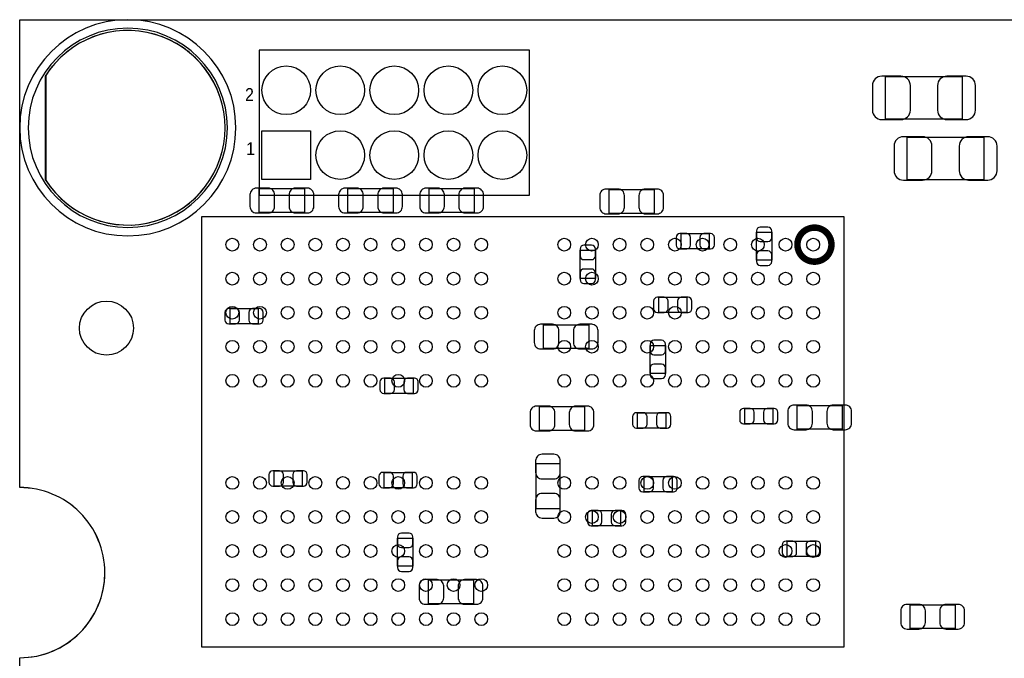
# Model space of a CAD drawing. Extents: x 7.2 to 74.8, y 34 to 67.
# Tile 2 of 7: x 7.2 to 30.3, y 52 to 67. Entities that reach past the tile are written whole.
import ezdxf
from ezdxf.enums import TextEntityAlignment as Align

# ---------------------------------------------------------------- set-up
doc = ezdxf.new("R2010")
doc.units = 0
for name, color, linetype in [('BG_OUTLINE', 80, 'CONTINUOUS'), ('PG_ASSEMBLY_BOTTOM', 30, 'CONTINUOUS'), ('PG_ASSEMBLY_TOP', 253, 'CONTINUOUS'), ('PIN_BOTTOM', 211, 'CONTINUOUS'), ('PIN_TOP', 171, 'CONTINUOUS')]:
    doc.layers.add(name, color=color, linetype=linetype)

msp = doc.modelspace()

# ---------------------------------------------------------------- linework, layer by layer
at = {"layer": 'BG_OUTLINE'}
msp.add_lwpolyline([(74.799952, 55.992776, 0.414214), (72.800972, 53.993796, 0.414214), (74.799952, 51.994816), (74.799952, 33.993836), (23.949152, 33.993836), (23.949152, 37.493956, 0.414214), (23.451312, 37.994336, 0.414214), (22.950932, 37.493956), (22.950932, 33.993836), (7.200392, 33.993836), (7.200392, 51.994816, 0.414214), (9.199372, 53.993796, 0.414214), (7.200392, 55.992776), (7.199884, 66.987928), (74.799952, 66.987928)], format="xyb", close=True, dxfattribs=at)
at = {"layer": 'PG_ASSEMBLY_BOTTOM'}
msp.add_lwpolyline([(12.279376, 64.447928, 1), (7.199376, 64.447928, 1)], format="xyb", close=True, dxfattribs=at)
for points in [[(29.347922, 64.650874), (27.548078, 64.650874), (27.548078, 65.651126), (29.347922, 65.651126)], [(29.855922, 63.228474), (28.056078, 63.228474), (28.056078, 64.228726), (29.855922, 64.228726)], [(13.890498, 62.458092), (12.830302, 62.458092), (12.830302, 63.017908), (13.890498, 63.017908)], [(14.913102, 63.017908), (15.973298, 63.017908), (15.973298, 62.458092), (14.913102, 62.458092)], [(17.878298, 62.458092), (16.818102, 62.458092), (16.818102, 63.017908), (17.878298, 63.017908)], [(21.049996, 62.996572), (22.110192, 62.996572), (22.110192, 62.436756), (21.049996, 62.436756)], [(22.743414, 61.96076), (23.403306, 61.96076), (23.403306, 61.600588), (22.743414, 61.600588)], [(24.511254, 61.334904), (24.511254, 61.994796), (24.871426, 61.994796), (24.871426, 61.334904)], [(20.728686, 61.569346), (20.728686, 60.909454), (20.368514, 60.909454), (20.368514, 61.569346)], [(22.874732, 60.104782), (22.21484, 60.104782), (22.21484, 60.464954), (22.874732, 60.464954)], [(12.801346, 59.840114), (12.141454, 59.840114), (12.141454, 60.200286), (12.801346, 60.200286)], [(19.510756, 59.820302), (20.570952, 59.820302), (20.570952, 59.260486), (19.510756, 59.260486)], [(22.01164, 58.674762), (22.01164, 59.334654), (22.371812, 59.334654), (22.371812, 58.674762)], [(16.442944, 58.20537), (15.783052, 58.20537), (15.783052, 58.565542), (16.442944, 58.565542)], [(19.413728, 57.895236), (20.473924, 57.895236), (20.473924, 57.33542), (19.413728, 57.33542)], [(24.237696, 57.852564), (24.897588, 57.852564), (24.897588, 57.492392), (24.237696, 57.492392)], [(26.527506, 57.363106), (25.46731, 57.363106), (25.46731, 57.922922), (26.527506, 57.922922)], [(22.380448, 57.39257), (21.720556, 57.39257), (21.720556, 57.752742), (22.380448, 57.752742)], [(19.893026, 56.55691), (19.893026, 55.496714), (19.33321, 55.496714), (19.33321, 56.55691)], [(13.835126, 56.027574), (13.175234, 56.027574), (13.175234, 56.387746), (13.835126, 56.387746)], [(16.420592, 55.990998), (15.7607, 55.990998), (15.7607, 56.35117), (16.420592, 56.35117)], [(22.529546, 55.892192), (21.869654, 55.892192), (21.869654, 56.252364), (22.529546, 56.252364)], [(21.31949, 55.097426), (20.659598, 55.097426), (20.659598, 55.457598), (21.31949, 55.457598)], [(16.437864, 54.80304), (16.437864, 54.143148), (16.077692, 54.143148), (16.077692, 54.80304)], [(25.236678, 54.734714), (25.89657, 54.734714), (25.89657, 54.374542), (25.236678, 54.374542)], [(17.863312, 53.261514), (16.803116, 53.261514), (16.803116, 53.82133), (17.863312, 53.82133)], [(29.181298, 52.679092), (28.121102, 52.679092), (28.121102, 53.238908), (29.181298, 53.238908)]]:
    msp.add_lwpolyline(points, close=True, dxfattribs=at)
at = {"layer": 'PG_ASSEMBLY_TOP'}
for points in [[(12.079732, 64.447928, 1), (7.39902, 64.447928, 1), (12.079732, 64.447928)], [(9.200388, 53.993796, 0.414214), (7.200392, 55.993792)], [(7.200392, 51.9938, 0.414209), (9.200388, 53.993796)]]:
    msp.add_lwpolyline(points, format="xyb", dxfattribs=at)
msp.add_lwpolyline([(12.827, 62.865), (19.177, 62.865), (19.177, 66.2686), (12.827, 66.2686), (12.827, 62.865)], dxfattribs=at)
msp.add_lwpolyline([(11.470386, 52.251864), (26.570686, 52.251864), (26.570686, 62.35192), (11.470386, 62.35192)], close=True, dxfattribs=at)
at = {"layer": 'PG_ASSEMBLY_TOP', "const_width": 0.1524}
msp.add_lwpolyline([(26.274522, 61.701934, 0.999895), (25.474676, 61.701934, 1.000105), (26.274522, 61.701934)], format="xyb", dxfattribs=at)
at = {"layer": 'PIN_BOTTOM'}
for points in [[(12.025376, 64.447928, 0.753461), (7.801102, 65.659762), (7.801102, 63.236094, 0.753461)], [(27.457908, 64.640968), (27.907996, 64.640968, 0.414414), (28.12796, 64.860932), (28.12796, 65.441068, 0.414414), (27.907996, 65.661032), (27.457908, 65.661032, 0.414414), (27.237944, 65.441068), (27.237944, 64.860932, 0.414414)], [(29.438092, 65.661032), (28.988004, 65.661032, 0.414414), (28.76804, 65.441068), (28.76804, 64.860932, 0.414414), (28.988004, 64.640968), (29.438092, 64.640968, 0.414414), (29.658056, 64.860932), (29.658056, 65.441068, 0.414414)], [(27.965908, 63.218568), (28.415996, 63.218568, 0.414414), (28.63596, 63.438532), (28.63596, 64.018668, 0.414414), (28.415996, 64.238632), (27.965908, 64.238632, 0.414414), (27.745944, 64.018668), (27.745944, 63.438532, 0.414414)], [(29.946092, 64.238632), (29.496004, 64.238632, 0.414414), (29.27604, 64.018668), (29.27604, 63.438532, 0.414414), (29.496004, 63.218568), (29.946092, 63.218568, 0.414414), (30.166056, 63.438532), (30.166056, 64.018668, 0.414414)], [(12.760452, 62.447932), (13.04036, 62.447932, 0.414846), (13.190474, 62.598046), (13.190474, 62.877954, 0.414846), (13.04036, 63.028068), (12.760452, 63.028068, 0.414846), (12.610338, 62.877954), (12.610338, 62.598046, 0.414846)], [(13.960348, 63.028068), (13.68044, 63.028068, 0.414846), (13.530326, 62.877954), (13.530326, 62.598046, 0.414846), (13.68044, 62.447932), (13.960348, 62.447932, 0.414846), (14.110462, 62.598046), (14.110462, 62.877954, 0.414846)], [(14.843252, 62.447932), (15.12316, 62.447932, 0.414846), (15.273274, 62.598046), (15.273274, 62.877954, 0.414846), (15.12316, 63.028068), (14.843252, 63.028068, 0.414846), (14.693138, 62.877954), (14.693138, 62.598046, 0.414846)], [(16.043148, 63.028068), (15.76324, 63.028068, 0.414846), (15.613126, 62.877954), (15.613126, 62.598046, 0.414846), (15.76324, 62.447932), (16.043148, 62.447932, 0.414846), (16.193262, 62.598046), (16.193262, 62.877954, 0.414846)], [(16.748252, 62.447932), (17.02816, 62.447932, 0.414846), (17.178274, 62.598046), (17.178274, 62.877954, 0.414846), (17.02816, 63.028068), (16.748252, 63.028068, 0.414846), (16.598138, 62.877954), (16.598138, 62.598046, 0.414846)], [(17.948148, 63.028068), (17.66824, 63.028068, 0.414846), (17.518126, 62.877954), (17.518126, 62.598046, 0.414846), (17.66824, 62.447932), (17.948148, 62.447932, 0.414846), (18.098262, 62.598046), (18.098262, 62.877954, 0.414846)], [(20.980146, 62.426596), (21.260054, 62.426596, 0.414846), (21.410168, 62.57671), (21.410168, 62.856618, 0.414846), (21.260054, 63.006732), (20.980146, 63.006732, 0.414846), (20.830032, 62.856618), (20.830032, 62.57671, 0.414846)], [(22.180042, 63.006732), (21.900134, 63.006732, 0.414846), (21.75002, 62.856618), (21.75002, 62.57671, 0.414846), (21.900134, 62.426596), (22.180042, 62.426596, 0.414846), (22.330156, 62.57671), (22.330156, 62.856618, 0.414846)], [(24.511254, 62.024768), (24.511254, 61.864748, 0.413587), (24.601424, 61.774832), (24.781256, 61.774832, 0.413587), (24.871426, 61.864748), (24.871426, 62.024768, 0.413587), (24.781256, 62.114684), (24.601424, 62.114684, 0.413587)], [(22.713442, 61.600588), (22.873462, 61.600588, 0.413587), (22.963378, 61.690758), (22.963378, 61.87059, 0.413587), (22.873462, 61.96076), (22.713442, 61.96076, 0.413587), (22.623526, 61.87059), (22.623526, 61.690758, 0.413587)], [(23.433278, 61.96076), (23.273258, 61.96076, 0.413587), (23.183342, 61.87059), (23.183342, 61.690758, 0.413587), (23.273258, 61.600588), (23.433278, 61.600588, 0.413587), (23.523194, 61.690758), (23.523194, 61.87059, 0.413587)], [(20.368514, 61.599318), (20.368514, 61.439298, 0.413587), (20.458684, 61.349382), (20.638516, 61.349382, 0.413587), (20.728686, 61.439298), (20.728686, 61.599318, 0.413587), (20.638516, 61.689234), (20.458684, 61.689234, 0.413587)], [(24.871426, 61.304932), (24.871426, 61.464952, 0.413587), (24.781256, 61.554868), (24.601424, 61.554868, 0.413587), (24.511254, 61.464952), (24.511254, 61.304932, 0.413587), (24.601424, 61.215016), (24.781256, 61.215016, 0.413587)], [(20.728686, 60.879482), (20.728686, 61.039502, 0.413587), (20.638516, 61.129418), (20.458684, 61.129418, 0.413587), (20.368514, 61.039502), (20.368514, 60.879482, 0.413587), (20.458684, 60.789566), (20.638516, 60.789566, 0.413587)], [(22.184868, 60.104782), (22.344888, 60.104782, 0.413587), (22.434804, 60.194952), (22.434804, 60.374784, 0.413587), (22.344888, 60.464954), (22.184868, 60.464954, 0.413587), (22.094952, 60.374784), (22.094952, 60.194952, 0.413587)], [(22.904704, 60.464954), (22.744684, 60.464954, 0.413587), (22.654768, 60.374784), (22.654768, 60.194952, 0.413587), (22.744684, 60.104782), (22.904704, 60.104782, 0.413587), (22.99462, 60.194952), (22.99462, 60.374784, 0.413587)], [(12.111482, 59.840114), (12.271502, 59.840114, 0.413587), (12.361418, 59.930284), (12.361418, 60.110116, 0.413587), (12.271502, 60.200286), (12.111482, 60.200286, 0.413587), (12.021566, 60.110116), (12.021566, 59.930284, 0.413587)], [(12.831318, 60.200286), (12.671298, 60.200286, 0.413587), (12.581382, 60.110116), (12.581382, 59.930284, 0.413587), (12.671298, 59.840114), (12.831318, 59.840114, 0.413587), (12.921234, 59.930284), (12.921234, 60.110116, 0.413587)], [(19.440906, 59.250326), (19.720814, 59.250326, 0.414846), (19.870928, 59.40044), (19.870928, 59.680348, 0.414846), (19.720814, 59.830462), (19.440906, 59.830462, 0.414846), (19.290792, 59.680348), (19.290792, 59.40044, 0.414846)], [(20.640802, 59.830462), (20.360894, 59.830462, 0.414846), (20.21078, 59.680348), (20.21078, 59.40044, 0.414846), (20.360894, 59.250326), (20.640802, 59.250326, 0.414846), (20.790916, 59.40044), (20.790916, 59.680348, 0.414846)], [(22.01164, 59.364626), (22.01164, 59.204606, 0.413587), (22.10181, 59.11469), (22.281642, 59.11469, 0.413587), (22.371812, 59.204606), (22.371812, 59.364626, 0.413587), (22.281642, 59.454542), (22.10181, 59.454542, 0.413587)], [(22.371812, 58.64479), (22.371812, 58.80481, 0.413587), (22.281642, 58.894726), (22.10181, 58.894726, 0.413587), (22.01164, 58.80481), (22.01164, 58.64479, 0.413587), (22.10181, 58.554874), (22.281642, 58.554874, 0.413587)], [(15.75308, 58.20537), (15.9131, 58.20537, 0.413587), (16.003016, 58.29554), (16.003016, 58.475372, 0.413587), (15.9131, 58.565542), (15.75308, 58.565542, 0.413587), (15.663164, 58.475372), (15.663164, 58.29554, 0.413587)], [(16.472916, 58.565542), (16.312896, 58.565542, 0.413587), (16.22298, 58.475372), (16.22298, 58.29554, 0.413587), (16.312896, 58.20537), (16.472916, 58.20537, 0.413587), (16.562832, 58.29554), (16.562832, 58.475372, 0.413587)], [(19.343878, 57.32526), (19.623786, 57.32526, 0.414846), (19.7739, 57.475374), (19.7739, 57.755282, 0.414846), (19.623786, 57.905396), (19.343878, 57.905396, 0.414846), (19.193764, 57.755282), (19.193764, 57.475374, 0.414846)], [(20.543774, 57.905396), (20.263866, 57.905396, 0.414846), (20.113752, 57.755282), (20.113752, 57.475374, 0.414846), (20.263866, 57.32526), (20.543774, 57.32526, 0.414846), (20.693888, 57.475374), (20.693888, 57.755282, 0.414846)], [(24.207724, 57.492392), (24.367744, 57.492392, 0.413587), (24.45766, 57.582562), (24.45766, 57.762394, 0.413587), (24.367744, 57.852564), (24.207724, 57.852564, 0.413587), (24.117808, 57.762394), (24.117808, 57.582562, 0.413587)], [(24.92756, 57.852564), (24.76754, 57.852564, 0.413587), (24.677624, 57.762394), (24.677624, 57.582562, 0.413587), (24.76754, 57.492392), (24.92756, 57.492392, 0.413587), (25.017476, 57.582562), (25.017476, 57.762394, 0.413587)], [(25.39746, 57.352946), (25.677368, 57.352946, 0.414846), (25.827482, 57.50306), (25.827482, 57.782968, 0.414846), (25.677368, 57.933082), (25.39746, 57.933082, 0.414846), (25.247346, 57.782968), (25.247346, 57.50306, 0.414846)], [(26.597356, 57.933082), (26.317448, 57.933082, 0.414846), (26.167334, 57.782968), (26.167334, 57.50306, 0.414846), (26.317448, 57.352946), (26.597356, 57.352946, 0.414846), (26.74747, 57.50306), (26.74747, 57.782968, 0.414846)], [(21.690584, 57.39257), (21.850604, 57.39257, 0.413587), (21.94052, 57.48274), (21.94052, 57.662572, 0.413587), (21.850604, 57.752742), (21.690584, 57.752742, 0.413587), (21.600668, 57.662572), (21.600668, 57.48274, 0.413587)], [(22.41042, 57.752742), (22.2504, 57.752742, 0.413587), (22.160484, 57.662572), (22.160484, 57.48274, 0.413587), (22.2504, 57.39257), (22.41042, 57.39257, 0.413587), (22.500336, 57.48274), (22.500336, 57.662572, 0.413587)], [(19.32305, 56.62676), (19.32305, 56.346852, 0.414846), (19.473164, 56.196738), (19.753072, 56.196738, 0.414846), (19.903186, 56.346852), (19.903186, 56.62676, 0.414846), (19.753072, 56.776874), (19.473164, 56.776874, 0.414846)], [(13.145262, 56.027574), (13.305282, 56.027574, 0.413587), (13.395198, 56.117744), (13.395198, 56.297576, 0.413587), (13.305282, 56.387746), (13.145262, 56.387746, 0.413587), (13.055346, 56.297576), (13.055346, 56.117744, 0.413587)], [(13.865098, 56.387746), (13.705078, 56.387746, 0.413587), (13.615162, 56.297576), (13.615162, 56.117744, 0.413587), (13.705078, 56.027574), (13.865098, 56.027574, 0.413587), (13.955014, 56.117744), (13.955014, 56.297576, 0.413587)], [(15.730728, 55.990998), (15.890748, 55.990998, 0.413587), (15.980664, 56.081168), (15.980664, 56.261, 0.413587), (15.890748, 56.35117), (15.730728, 56.35117, 0.413587), (15.640812, 56.261), (15.640812, 56.081168, 0.413587)], [(16.450564, 56.35117), (16.290544, 56.35117, 0.413587), (16.200628, 56.261), (16.200628, 56.081168, 0.413587), (16.290544, 55.990998), (16.450564, 55.990998, 0.413587), (16.54048, 56.081168), (16.54048, 56.261, 0.413587)], [(21.839682, 55.892192), (21.999702, 55.892192, 0.413587), (22.089618, 55.982362), (22.089618, 56.162194, 0.413587), (21.999702, 56.252364), (21.839682, 56.252364, 0.413587), (21.749766, 56.162194), (21.749766, 55.982362, 0.413587)], [(22.559518, 56.252364), (22.399498, 56.252364, 0.413587), (22.309582, 56.162194), (22.309582, 55.982362, 0.413587), (22.399498, 55.892192), (22.559518, 55.892192, 0.413587), (22.649434, 55.982362), (22.649434, 56.162194, 0.413587)], [(19.903186, 55.426864), (19.903186, 55.706772, 0.414846), (19.753072, 55.856886), (19.473164, 55.856886, 0.414846), (19.32305, 55.706772), (19.32305, 55.426864, 0.414846), (19.473164, 55.27675), (19.753072, 55.27675, 0.414846)], [(20.629626, 55.097426), (20.789646, 55.097426, 0.413587), (20.879562, 55.187596), (20.879562, 55.367428, 0.413587), (20.789646, 55.457598), (20.629626, 55.457598, 0.413587), (20.53971, 55.367428), (20.53971, 55.187596, 0.413587)], [(21.349462, 55.457598), (21.189442, 55.457598, 0.413587), (21.099526, 55.367428), (21.099526, 55.187596, 0.413587), (21.189442, 55.097426), (21.349462, 55.097426, 0.413587), (21.439378, 55.187596), (21.439378, 55.367428, 0.413587)], [(16.077692, 54.833012), (16.077692, 54.672992, 0.413587), (16.167862, 54.583076), (16.347694, 54.583076, 0.413587), (16.437864, 54.672992), (16.437864, 54.833012, 0.413587), (16.347694, 54.922928), (16.167862, 54.922928, 0.413587)], [(25.206706, 54.374542), (25.366726, 54.374542, 0.413587), (25.456642, 54.464712), (25.456642, 54.644544, 0.413587), (25.366726, 54.734714), (25.206706, 54.734714, 0.413587), (25.11679, 54.644544), (25.11679, 54.464712, 0.413587)], [(25.926542, 54.734714), (25.766522, 54.734714, 0.413587), (25.676606, 54.644544), (25.676606, 54.464712, 0.413587), (25.766522, 54.374542), (25.926542, 54.374542, 0.413587), (26.016458, 54.464712), (26.016458, 54.644544, 0.413587)], [(16.437864, 54.113176), (16.437864, 54.273196, 0.413587), (16.347694, 54.363112), (16.167862, 54.363112, 0.413587), (16.077692, 54.273196), (16.077692, 54.113176, 0.413587), (16.167862, 54.02326), (16.347694, 54.02326, 0.413587)], [(16.733266, 53.251354), (17.013174, 53.251354, 0.414846), (17.163288, 53.401468), (17.163288, 53.681376, 0.414846), (17.013174, 53.83149), (16.733266, 53.83149, 0.414846), (16.583152, 53.681376), (16.583152, 53.401468, 0.414846)], [(17.933162, 53.83149), (17.653254, 53.83149, 0.414846), (17.50314, 53.681376), (17.50314, 53.401468, 0.414846), (17.653254, 53.251354), (17.933162, 53.251354, 0.414846), (18.083276, 53.401468), (18.083276, 53.681376, 0.414846)], [(28.051252, 52.668932), (28.33116, 52.668932, 0.414846), (28.481274, 52.819046), (28.481274, 53.098954, 0.414846), (28.33116, 53.249068), (28.051252, 53.249068, 0.414846), (27.901138, 53.098954), (27.901138, 52.819046, 0.414846)], [(29.251148, 53.249068), (28.97124, 53.249068, 0.414846), (28.821126, 53.098954), (28.821126, 52.819046, 0.414846), (28.97124, 52.668932), (29.251148, 52.668932, 0.414846), (29.401262, 52.819046), (29.401262, 53.098954, 0.414846)]]:
    msp.add_lwpolyline(points, format="xyb", close=True, dxfattribs=at)
msp.add_lwpolyline([(14.0335, 64.3763), (14.0335, 63.2333), (12.8905, 63.2333), (12.8905, 64.3763)], close=True, dxfattribs=at)
for centre, radius in [((13.462, 65.3288), 0.5715), ((14.732, 65.3288), 0.5715), ((16.002, 65.3288), 0.5715), ((17.272, 65.3288), 0.5715), ((18.542, 65.3288), 0.5715), ((14.732, 63.8048), 0.5715), ((16.002, 63.8048), 0.5715), ((17.272, 63.8048), 0.5715), ((18.542, 63.8048), 0.5715), ((9.23798, 59.740292), 0.635)]:
    msp.add_circle(centre, radius, dxfattribs=at)
at = {"layer": 'PIN_TOP'}
msp.add_lwpolyline([(12.025376, 64.447928, 0.750288), (7.810754, 65.67551), (7.810754, 63.220346, 0.750288)], format="xyb", close=True, dxfattribs=at)
msp.add_lwpolyline([(14.0335, 64.3763), (14.0335, 63.2333), (12.8905, 63.2333), (12.8905, 64.3763)], close=True, dxfattribs=at)
for centre, radius in [((13.462, 65.3288), 0.5715), ((14.732, 65.3288), 0.5715), ((16.002, 65.3288), 0.5715), ((17.272, 65.3288), 0.5715), ((18.542, 65.3288), 0.5715), ((14.732, 63.8048), 0.5715), ((16.002, 63.8048), 0.5715), ((17.272, 63.8048), 0.5715), ((18.542, 63.8048), 0.5715), ((12.195556, 61.701934), 0.149987), ((12.845542, 61.701934), 0.149987), ((13.495528, 61.701934), 0.149987), ((14.145514, 61.701934), 0.149987), ((14.7955, 61.701934), 0.149987), ((15.445486, 61.701934), 0.149987), ((16.095472, 61.701934), 0.149987), ((16.745458, 61.701934), 0.149987), ((17.395444, 61.701934), 0.149987), ((18.04543, 61.701934), 0.149987), ((19.995642, 61.701934), 0.149987), ((20.645628, 61.701934), 0.149987), ((21.295614, 61.701934), 0.149987), ((21.9456, 61.701934), 0.149987), ((22.595586, 61.701934), 0.149987), ((23.245572, 61.701934), 0.149987), ((23.895558, 61.701934), 0.149987), ((24.545544, 61.701934), 0.149987), ((25.19553, 61.701934), 0.149987), ((25.845516, 61.701934), 0.149987), ((12.195556, 60.901834), 0.149987), ((12.845542, 60.901834), 0.149987), ((13.495528, 60.901834), 0.149987), ((14.145514, 60.901834), 0.149987), ((14.7955, 60.901834), 0.149987), ((15.445486, 60.901834), 0.149987), ((16.095472, 60.901834), 0.149987), ((16.745458, 60.901834), 0.149987), ((17.395444, 60.901834), 0.149987), ((18.04543, 60.901834), 0.149987), ((19.995642, 60.901834), 0.149987), ((20.645628, 60.901834), 0.149987), ((21.295614, 60.901834), 0.149987), ((21.9456, 60.901834), 0.149987), ((22.595586, 60.901834), 0.149987), ((23.245572, 60.901834), 0.149987), ((23.895558, 60.901834), 0.149987), ((24.545544, 60.901834), 0.149987), ((25.19553, 60.901834), 0.149987), ((25.845516, 60.901834), 0.149987), ((12.195556, 60.101988), 0.149987), ((12.845542, 60.101988), 0.149987), ((13.495528, 60.101988), 0.149987), ((14.145514, 60.101988), 0.149987), ((14.7955, 60.101988), 0.149987), ((15.445486, 60.101988), 0.149987), ((16.095472, 60.101988), 0.149987), ((16.745458, 60.101988), 0.149987), ((17.395444, 60.101988), 0.149987), ((18.04543, 60.101988), 0.149987), ((19.995642, 60.101988), 0.149987), ((20.645628, 60.101988), 0.149987), ((21.295614, 60.101988), 0.149987), ((21.9456, 60.101988), 0.149987), ((22.595586, 60.101988), 0.149987), ((23.245572, 60.101988), 0.149987), ((23.895558, 60.101988), 0.149987), ((24.545544, 60.101988), 0.149987), ((25.19553, 60.101988), 0.149987), ((25.845516, 60.101988), 0.149987), ((12.195556, 59.301888), 0.149987), ((12.845542, 59.301888), 0.149987), ((13.495528, 59.301888), 0.149987), ((14.145514, 59.301888), 0.149987), ((14.7955, 59.301888), 0.149987), ((15.445486, 59.301888), 0.149987), ((16.095472, 59.301888), 0.149987), ((16.745458, 59.301888), 0.149987), ((17.395444, 59.301888), 0.149987), ((18.04543, 59.301888), 0.149987), ((19.995642, 59.301888), 0.149987), ((20.645628, 59.301888), 0.149987), ((21.295614, 59.301888), 0.149987), ((21.9456, 59.301888), 0.149987), ((22.595586, 59.301888), 0.149987), ((23.245572, 59.301888), 0.149987), ((23.895558, 59.301888), 0.149987), ((24.545544, 59.301888), 0.149987), ((25.19553, 59.301888), 0.149987), ((25.845516, 59.301888), 0.149987), ((12.195556, 58.501788), 0.149987), ((12.845542, 58.501788), 0.149987), ((13.495528, 58.501788), 0.149987), ((14.145514, 58.501788), 0.149987), ((14.7955, 58.501788), 0.149987), ((15.445486, 58.501788), 0.149987), ((16.095472, 58.501788), 0.149987), ((16.745458, 58.501788), 0.149987), ((17.395444, 58.501788), 0.149987), ((18.04543, 58.501788), 0.149987), ((19.995642, 58.501788), 0.149987), ((20.645628, 58.501788), 0.149987), ((21.295614, 58.501788), 0.149987), ((21.9456, 58.501788), 0.149987), ((22.595586, 58.501788), 0.149987), ((23.245572, 58.501788), 0.149987), ((23.895558, 58.501788), 0.149987), ((24.545544, 58.501788), 0.149987), ((25.19553, 58.501788), 0.149987), ((25.845516, 58.501788), 0.149987), ((12.195556, 56.101996), 0.149987), ((12.845542, 56.101996), 0.149987), ((13.495528, 56.101996), 0.149987), ((14.145514, 56.101996), 0.149987), ((14.7955, 56.101996), 0.149987), ((15.445486, 56.101996), 0.149987), ((16.095472, 56.101996), 0.149987), ((16.745458, 56.101996), 0.149987), ((17.395444, 56.101996), 0.149987), ((18.04543, 56.101996), 0.149987), ((19.995642, 56.101996), 0.149987), ((20.645628, 56.101996), 0.149987), ((21.295614, 56.101996), 0.149987), ((21.9456, 56.101996), 0.149987), ((22.595586, 56.101996), 0.149987), ((23.245572, 56.101996), 0.149987), ((23.895558, 56.101996), 0.149987), ((24.545544, 56.101996), 0.149987), ((25.19553, 56.101996), 0.149987), ((25.845516, 56.101996), 0.149987), ((12.195556, 55.301896), 0.149987), ((12.845542, 55.301896), 0.149987), ((13.495528, 55.301896), 0.149987), ((14.145514, 55.301896), 0.149987), ((14.7955, 55.301896), 0.149987), ((15.445486, 55.301896), 0.149987), ((16.095472, 55.301896), 0.149987), ((16.745458, 55.301896), 0.149987), ((17.395444, 55.301896), 0.149987), ((18.04543, 55.301896), 0.149987), ((19.995642, 55.301896), 0.149987), ((20.645628, 55.301896), 0.149987), ((21.295614, 55.301896), 0.149987), ((21.9456, 55.301896), 0.149987), ((22.595586, 55.301896), 0.149987), ((23.245572, 55.301896), 0.149987), ((23.895558, 55.301896), 0.149987), ((24.545544, 55.301896), 0.149987), ((25.19553, 55.301896), 0.149987), ((25.845516, 55.301896), 0.149987), ((12.195556, 54.501796), 0.149987), ((12.845542, 54.501796), 0.149987), ((13.495528, 54.501796), 0.149987), ((14.145514, 54.501796), 0.149987), ((14.7955, 54.501796), 0.149987), ((15.445486, 54.501796), 0.149987), ((16.095472, 54.501796), 0.149987), ((16.745458, 54.501796), 0.149987), ((17.395444, 54.501796), 0.149987), ((18.04543, 54.501796), 0.149987), ((19.995642, 54.501796), 0.149987), ((20.645628, 54.501796), 0.149987), ((21.295614, 54.501796), 0.149987), ((21.9456, 54.501796), 0.149987), ((22.595586, 54.501796), 0.149987), ((23.245572, 54.501796), 0.149987), ((23.895558, 54.501796), 0.149987), ((24.545544, 54.501796), 0.149987), ((25.19553, 54.501796), 0.149987), ((25.845516, 54.501796), 0.149987), ((12.195556, 53.70195), 0.149987), ((12.845542, 53.70195), 0.149987), ((13.495528, 53.70195), 0.149987), ((14.145514, 53.70195), 0.149987), ((14.7955, 53.70195), 0.149987), ((15.445486, 53.70195), 0.149987), ((16.095472, 53.70195), 0.149987), ((16.745458, 53.70195), 0.149987), ((17.395444, 53.70195), 0.149987), ((18.04543, 53.70195), 0.149987), ((19.995642, 53.70195), 0.149987), ((20.645628, 53.70195), 0.149987), ((21.295614, 53.70195), 0.149987), ((21.9456, 53.70195), 0.149987), ((22.595586, 53.70195), 0.149987), ((23.245572, 53.70195), 0.149987), ((23.895558, 53.70195), 0.149987), ((24.545544, 53.70195), 0.149987), ((25.19553, 53.70195), 0.149987), ((25.845516, 53.70195), 0.149987), ((12.195556, 52.90185), 0.149987), ((12.845542, 52.90185), 0.149987), ((13.495528, 52.90185), 0.149987), ((14.145514, 52.90185), 0.149987), ((14.7955, 52.90185), 0.149987), ((15.445486, 52.90185), 0.149987), ((16.095472, 52.90185), 0.149987), ((16.745458, 52.90185), 0.149987), ((17.395444, 52.90185), 0.149987), ((18.04543, 52.90185), 0.149987), ((19.995642, 52.90185), 0.149987), ((20.645628, 52.90185), 0.149987), ((21.295614, 52.90185), 0.149987), ((21.9456, 52.90185), 0.149987), ((22.595586, 52.90185), 0.149987), ((23.245572, 52.90185), 0.149987), ((23.895558, 52.90185), 0.149987), ((24.545544, 52.90185), 0.149987), ((25.19553, 52.90185), 0.149987), ((25.845516, 52.90185), 0.149987)]:
    msp.add_circle(centre, radius, dxfattribs=at)

# ---------------------------------------------------------------- texts
at = {"layer": 'PG_ASSEMBLY_TOP', "width": 0.916667}
for s, p in [('2', (12.5984, 65.0748)), ('1', (12.6238, 63.8048))]:
    msp.add_text(s, height=0.3048, dxfattribs=at).set_placement(p, align=Align.CENTER)

doc.saveas('drawing.dxf')
